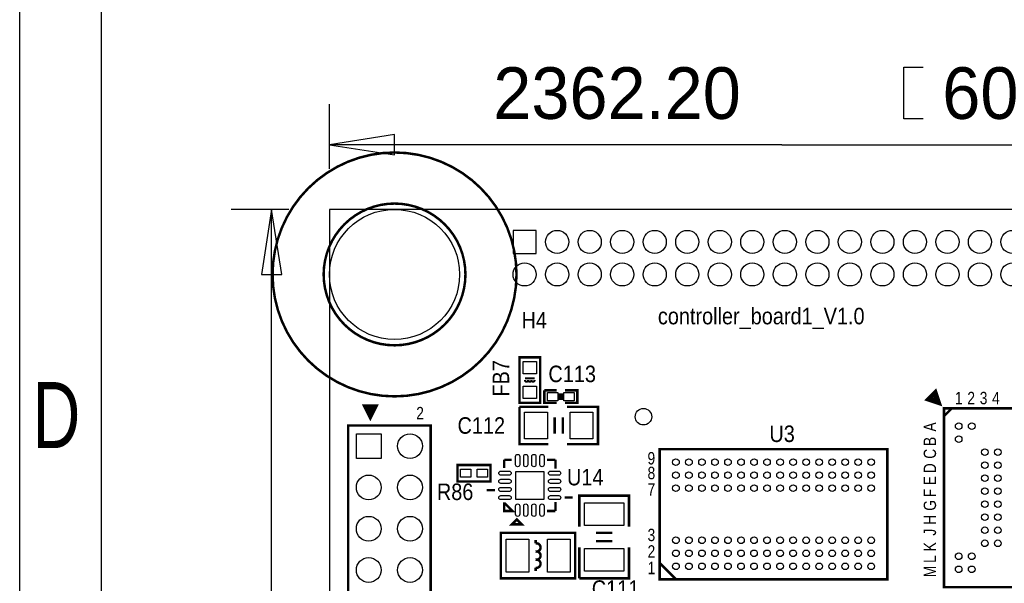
# Model space of a CAD drawing. Extents: x -19 to 391, y -43 to 244.
# Tile 5 of 31: x -19 to 41, y 67 to 102. Entities that reach past the tile are written whole.
import ezdxf
from ezdxf.enums import TextEntityAlignment as Align

# ---------------------------------------------------------------- set-up
doc = ezdxf.new("R2010")
doc.units = 0
for name, color, linetype in [('BOARD_GEOMETRY_DIMENSION', 2, 'CONTINUOUS'), ('BOARD_GEOMETRY_OUTLINE', 3, 'CONTINUOUS'), ('BOARD_GEOMETRY_SILKSCREEN_TOP', 1, 'CONTINUOUS'), ('PACKAGE_GEOMETRY_SILKSCREEN_TOP', 4, 'CONTINUOUS'), ('PIN_TOP', 5, 'CONTINUOUS'), ('REF_DES_SILKSCREEN_TOP', 6, 'CONTINUOUS')]:
    doc.layers.add(name, color=color, linetype=linetype)

msp = doc.modelspace()

# ---------------------------------------------------------------- linework, layer by layer
at = {"layer": 'BOARD_GEOMETRY_DIMENSION'}
for points in [[(-19.05, -43.18), (-19.05, 243.819934), (390.949942, 243.819934), (390.949942, -43.18)], [(3.999992, 94.60484), (0, 93.98), (3.999992, 93.35516)], [(-2.93116, 86.000082), (-3.556, 90.000074), (-4.18084, 86.000082)]]:
    msp.add_lwpolyline(points, close=True, dxfattribs=at)
for points in [[(-14.05001, 238.819944), (-14.05001, -38.179756)], [(36.4998, 95.5675), (35.3187, 95.5675), (35.3187, 98.7425), (36.4998, 98.7425)], [(0, 92.500196), (0, 96.480122)], [(27.813, 93.98), (0, 93.98)], [(27.813, 93.98), (59.99988, 93.98)], [(-2.500122, 90.000074), (-6.056122, 90.000074)], [(-3.556, 46.355), (-3.556, 90.000074)]]:
    msp.add_lwpolyline(points, dxfattribs=at)
at = {"layer": 'BOARD_GEOMETRY_OUTLINE'}
msp.add_lwpolyline([(0, 0), (59.99988, 0), (59.99988, 90.000074), (0, 90.000074)], close=True, dxfattribs=at)
at = {"layer": 'BOARD_GEOMETRY_SILKSCREEN_TOP'}
msp.add_lwpolyline([(-19.05, -43.18), (-19.05, 243.819934), (390.949942, 243.819934), (390.949942, -43.18)], close=True, dxfattribs=at)
msp.add_lwpolyline([(-14.05001, 238.819944), (-14.05001, -38.179756)], dxfattribs=at)
at = {"layer": 'PACKAGE_GEOMETRY_SILKSCREEN_TOP', "const_width": 0.1524}
for points in [[(11.500104, 86.000082, 1), (-3.50012, 86.000082, 1)], [(8.359648, 86.000082, 1), (-0.359664, 86.000082, 1)]]:
    msp.add_lwpolyline(points, format="xyb", close=True, dxfattribs=at)
at = {"layer": 'PACKAGE_GEOMETRY_SILKSCREEN_TOP'}
for points, const_width in [([(12.954, 80.899), (12.954, 78.105), (11.684, 78.105), (11.684, 80.899)], 0.1524), ([(37.564568, 78.005432), (37.281612, 78.854046), (36.715954, 78.288388)], 0.1524), ([(37.356034, 78.213966), (37.214556, 78.6384), (36.9316, 78.355444)], 0.249936), ([(2.510028, 77.14107), (2.910078, 77.940916), (2.109978, 77.940916)], 0.1524), ([(2.510028, 77.435964), (2.709926, 77.836014), (2.309876, 77.836014)], 0.249936), ([(37.790882, 77.763116), (37.790882, 66.762884), (46.791118, 66.762884), (46.791118, 77.763116)], 0.1524), ([(1.143, 76.708), (1.143, 51.308), (6.223, 51.308), (6.223, 76.708)], 0.1524), ([(20.305014, 67.247008), (34.304986, 67.247008), (34.304986, 75.246992), (20.305014, 75.246992)], 0.1524), ([(7.874, 74.283062), (9.906, 74.283062), (9.906, 73.267062), (7.874, 73.267062)], 0.1524), ([(10.743946, 71.449946), (10.743946, 71.914512), (10.788904, 71.914512), (11.25347, 71.449946)], 0.1524), ([(11.5189, 70.924928), (11.218926, 70.624954), (11.818874, 70.624954)], 0.1524), ([(10.541, 70.104), (15.113, 70.104), (15.113, 67.31), (10.541, 67.31)], 0.1524)]:
    msp.add_lwpolyline(points, close=True, dxfattribs=dict(at, const_width=const_width))
for points, const_width in [([(12.618974, 79.602076), (12.019026, 79.602076)], 0.127), ([(13.97, 78.105), (13.208, 78.105), (13.208, 78.867)], 0.1524), ([(13.208, 78.867), (13.97, 78.867)], 0.1524), ([(14.1478, 78.6892), (14.1478, 78.2828)], 0.1524), ([(14.3002, 78.6892), (14.3002, 78.2828)], 0.1524), ([(14.478, 78.867), (15.24, 78.867), (15.24, 78.105), (14.478, 78.105)], 0.1524), ([(13.462, 75.565), (11.684, 75.565), (11.684, 77.851)], 0.1524), ([(11.684, 77.851), (13.462, 77.851)], 0.1524), ([(14.605, 77.851), (16.51, 77.851), (16.51, 75.565), (14.605, 75.565)], 0.1524), ([(37.7825, 77.2795), (38.2905, 77.7875)], 0.1524), ([(13.843, 77.216), (13.843, 76.2)], 0.1524), ([(14.351, 77.216), (14.351, 76.2)], 0.1524), ([(10.743946, 74.600054), (10.743946, 74.098404)], 0.1524), ([(10.743946, 74.600054), (11.208512, 74.600054)], 0.1524), ([(13.894054, 74.600054), (13.365226, 74.600054)], 0.1524), ([(13.894054, 74.600054), (13.894054, 74.053446)], 0.1524), ([(10.16889, 72.725026), (9.669018, 72.725026)], 0.1524), ([(13.894054, 71.449946), (13.894054, 72.004174)], 0.1524), ([(14.454124, 72.274938), (14.953996, 72.274938)], 0.1524), ([(15.367, 70.485), (15.367, 72.39), (18.415, 72.39), (18.415, 70.485)], 0.1524), ([(13.894054, 71.449946), (13.38326, 71.449946)], 0.1524), ([(16.383, 70.104), (17.399, 70.104)], 0.1524), ([(16.383, 69.596), (17.399, 69.596)], 0.1524), ([(18.415, 69.215), (18.415, 67.31), (15.367, 67.31)], 0.1524), ([(15.367, 67.31), (15.367, 69.215)], 0.1524), ([(21.305012, 67.247008), (20.305014, 68.247006)], 0.1524)]:
    msp.add_lwpolyline(points, dxfattribs=dict(at, const_width=const_width))
for points, const_width in [([(12.218924, 79.502, -1), (12.019026, 79.502)], 0.127), ([(12.419076, 79.502, -1), (12.218924, 79.502)], 0.127), ([(12.419076, 79.502, 1), (12.618974, 79.502)], 0.127), ([(12.6746, 68.956936, 1.218922), (12.6746, 69.457062), (12.6746, 69.65696)], 0.1524), ([(12.6746, 68.956936, -1.219387), (12.6746, 68.457064)], 0.1524), ([(12.6746, 68.457064, -1.218922), (12.6746, 67.956938), (12.6746, 67.75704)], 0.1524)]:
    msp.add_lwpolyline(points, format="xyb", dxfattribs=dict(at, const_width=const_width))
at = {"layer": 'PIN_TOP'}
for points in [[(11.288776, 88.711278), (11.288776, 87.288878), (12.711176, 87.288878), (12.711176, 88.711278)], [(11.9126, 80.645), (12.7254, 80.645), (12.7254, 79.883), (11.9126, 79.883)], [(11.9126, 79.121), (12.7254, 79.121), (12.7254, 78.359), (11.9126, 78.359)], [(13.3985, 78.232), (13.3985, 78.74), (14.0335, 78.74), (14.0335, 78.232)], [(14.4145, 78.232), (14.4145, 78.74), (15.0495, 78.74), (15.0495, 78.232)], [(12.0015, 75.8825), (12.0015, 77.5335), (13.3985, 77.5335), (13.3985, 75.8825)], [(14.7955, 75.8825), (14.7955, 77.5335), (16.1925, 77.5335), (16.1925, 75.8825)], [(1.651, 76.2), (3.175, 76.2), (3.175, 74.676), (1.651, 74.676)], [(8.0645, 73.521062), (8.0645, 74.029062), (8.6995, 74.029062), (8.6995, 73.521062)], [(9.0805, 73.521062), (9.0805, 74.029062), (9.7155, 74.029062), (9.7155, 73.521062)], [(11.4554, 72.1614), (11.4554, 73.8886), (13.1826, 73.8886), (13.1826, 72.1614)], [(18.0975, 70.5485), (15.6845, 70.5485), (15.6845, 71.9455), (18.0975, 71.9455)], [(10.8585, 67.691), (10.8585, 69.723), (12.2555, 69.723), (12.2555, 67.691)], [(13.3985, 67.691), (13.3985, 69.723), (14.7955, 69.723), (14.7955, 67.691)], [(18.0975, 67.7545), (15.6845, 67.7545), (15.6845, 69.1515), (18.0975, 69.1515)]]:
    msp.add_lwpolyline(points, close=True, dxfattribs=at)
for points in [[(11.695938, 74.804016), (11.695938, 74.296016, -1), (11.441938, 74.296016), (11.441938, 74.804016, -1)], [(12.196064, 74.804016), (12.196064, 74.296016, -1), (11.942064, 74.296016), (11.942064, 74.804016, -1)], [(12.695936, 74.804016), (12.695936, 74.296016, -1), (12.441936, 74.296016), (12.441936, 74.804016, -1)], [(13.196062, 74.804016), (13.196062, 74.296016, -1), (12.942062, 74.296016), (12.942062, 74.804016, -1)], [(11.047984, 73.648062), (10.539984, 73.648062, -1), (10.539984, 73.902062), (11.047984, 73.902062, -1)], [(14.098016, 73.648062), (13.590016, 73.648062, -1), (13.590016, 73.902062), (14.098016, 73.902062, -1)], [(11.047984, 73.147936), (10.539984, 73.147936, -1), (10.539984, 73.401936), (11.047984, 73.401936, -1)], [(14.098016, 73.147936), (13.590016, 73.147936, -1), (13.590016, 73.401936), (14.098016, 73.401936, -1)], [(11.047984, 72.648064), (10.539984, 72.648064, -1), (10.539984, 72.902064), (11.047984, 72.902064, -1)], [(14.098016, 72.648064), (13.590016, 72.648064, -1), (13.590016, 72.902064), (14.098016, 72.902064, -1)], [(11.047984, 72.147938), (10.539984, 72.147938, -1), (10.539984, 72.401938), (11.047984, 72.401938, -1)], [(14.098016, 72.147938), (13.590016, 72.147938, -1), (13.590016, 72.401938), (14.098016, 72.401938, -1)], [(11.695938, 71.753984), (11.695938, 71.245984, -1), (11.441938, 71.245984), (11.441938, 71.753984, -1)], [(12.196064, 71.753984), (12.196064, 71.245984, -1), (11.942064, 71.245984), (11.942064, 71.753984, -1)], [(12.695936, 71.753984), (12.695936, 71.245984, -1), (12.441936, 71.245984), (12.441936, 71.753984, -1)], [(13.196062, 71.753984), (13.196062, 71.245984, -1), (12.942062, 71.245984), (12.942062, 71.753984, -1)]]:
    msp.add_lwpolyline(points, format="xyb", close=True, dxfattribs=at)
for centre, radius in [((3.999992, 86.000082), 4.0005), ((13.999972, 88.000078), 0.7112), ((15.999968, 88.000078), 0.7112), ((17.999964, 88.000078), 0.7112), ((19.99996, 88.000078), 0.7112), ((21.999956, 88.000078), 0.7112), ((23.999952, 88.000078), 0.7112), ((25.999948, 88.000078), 0.7112), ((27.999944, 88.000078), 0.7112), ((29.99994, 88.000078), 0.7112), ((31.999936, 88.000078), 0.7112), ((33.999932, 88.000078), 0.7112), ((35.999928, 88.000078), 0.7112), ((37.999924, 88.000078), 0.7112), ((39.99992, 88.000078), 0.7112), ((41.999916, 88.000078), 0.7112), ((11.999976, 86.000082), 0.7112), ((13.999972, 86.000082), 0.7112), ((15.999968, 86.000082), 0.7112), ((17.999964, 86.000082), 0.7112), ((19.99996, 86.000082), 0.7112), ((21.999956, 86.000082), 0.7112), ((23.999952, 86.000082), 0.7112), ((25.999948, 86.000082), 0.7112), ((27.999944, 86.000082), 0.7112), ((29.99994, 86.000082), 0.7112), ((31.999936, 86.000082), 0.7112), ((33.999932, 86.000082), 0.7112), ((35.999928, 86.000082), 0.7112), ((37.999924, 86.000082), 0.7112), ((39.99992, 86.000082), 0.7112), ((41.999916, 86.000082), 0.7112), ((19.305016, 77.246988), 0.508), ((38.691058, 76.663042), 0.2032), ((39.490904, 76.663042), 0.2032), ((4.953, 75.438), 0.762), ((38.691058, 75.862942), 0.2032), ((40.291004, 75.063096), 0.2032), ((41.091104, 75.063096), 0.2032), ((21.305012, 74.446892), 0.2032), ((22.105112, 74.446892), 0.2032), ((22.904958, 74.446892), 0.2032), ((23.705058, 74.446892), 0.2032), ((24.504904, 74.446892), 0.2032), ((25.305004, 74.446892), 0.2032), ((26.105104, 74.446892), 0.2032), ((26.90495, 74.446892), 0.2032), ((27.70505, 74.446892), 0.2032), ((28.504896, 74.446892), 0.2032), ((29.304996, 74.446892), 0.2032), ((30.105096, 74.446892), 0.2032), ((30.904942, 74.446892), 0.2032), ((31.705042, 74.446892), 0.2032), ((32.504888, 74.446892), 0.2032), ((33.304988, 74.446892), 0.2032), ((40.291004, 74.262996), 0.2032), ((41.091104, 74.262996), 0.2032), ((2.413, 72.898), 0.762), ((4.953, 72.898), 0.762), ((21.305012, 73.647046), 0.2032), ((22.105112, 73.647046), 0.2032), ((22.904958, 73.647046), 0.2032), ((23.705058, 73.647046), 0.2032), ((24.504904, 73.647046), 0.2032), ((25.305004, 73.647046), 0.2032), ((26.105104, 73.647046), 0.2032), ((26.90495, 73.647046), 0.2032), ((27.70505, 73.647046), 0.2032), ((28.504896, 73.647046), 0.2032), ((29.304996, 73.647046), 0.2032), ((30.105096, 73.647046), 0.2032), ((30.904942, 73.647046), 0.2032), ((31.705042, 73.647046), 0.2032), ((32.504888, 73.647046), 0.2032), ((33.304988, 73.647046), 0.2032), ((40.291004, 73.462896), 0.2032), ((41.091104, 73.462896), 0.2032), ((21.305012, 72.846946), 0.2032), ((22.105112, 72.846946), 0.2032), ((22.904958, 72.846946), 0.2032), ((23.705058, 72.846946), 0.2032), ((24.504904, 72.846946), 0.2032), ((25.305004, 72.846946), 0.2032), ((26.105104, 72.846946), 0.2032), ((26.90495, 72.846946), 0.2032), ((27.70505, 72.846946), 0.2032), ((28.504896, 72.846946), 0.2032), ((29.304996, 72.846946), 0.2032), ((30.105096, 72.846946), 0.2032), ((30.904942, 72.846946), 0.2032), ((31.705042, 72.846946), 0.2032), ((32.504888, 72.846946), 0.2032), ((33.304988, 72.846946), 0.2032), ((40.291004, 72.66305), 0.2032), ((41.091104, 72.66305), 0.2032), ((40.291004, 71.86295), 0.2032), ((41.091104, 71.86295), 0.2032), ((2.413, 70.358), 0.762), ((4.953, 70.358), 0.762), ((40.291004, 71.063104), 0.2032), ((41.091104, 71.063104), 0.2032), ((40.291004, 70.263004), 0.2032), ((41.091104, 70.263004), 0.2032), ((21.305012, 69.647054), 0.2032), ((22.105112, 69.647054), 0.2032), ((22.904958, 69.647054), 0.2032), ((23.705058, 69.647054), 0.2032), ((24.504904, 69.647054), 0.2032), ((25.305004, 69.647054), 0.2032), ((26.105104, 69.647054), 0.2032), ((26.90495, 69.647054), 0.2032), ((27.70505, 69.647054), 0.2032), ((28.504896, 69.647054), 0.2032), ((29.304996, 69.647054), 0.2032), ((30.105096, 69.647054), 0.2032), ((30.904942, 69.647054), 0.2032), ((31.705042, 69.647054), 0.2032), ((32.504888, 69.647054), 0.2032), ((33.304988, 69.647054), 0.2032), ((40.291004, 69.462904), 0.2032), ((41.091104, 69.462904), 0.2032), ((21.305012, 68.846954), 0.2032), ((22.105112, 68.846954), 0.2032), ((22.904958, 68.846954), 0.2032), ((23.705058, 68.846954), 0.2032), ((24.504904, 68.846954), 0.2032), ((25.305004, 68.846954), 0.2032), ((26.105104, 68.846954), 0.2032), ((26.90495, 68.846954), 0.2032), ((27.70505, 68.846954), 0.2032), ((28.504896, 68.846954), 0.2032), ((29.304996, 68.846954), 0.2032), ((30.105096, 68.846954), 0.2032), ((30.904942, 68.846954), 0.2032), ((31.705042, 68.846954), 0.2032), ((32.504888, 68.846954), 0.2032), ((33.304988, 68.846954), 0.2032), ((2.413, 67.818), 0.762), ((4.953, 67.818), 0.762), ((38.691058, 68.663058), 0.2032), ((39.490904, 68.663058), 0.2032), ((21.305012, 68.047108), 0.2032), ((22.105112, 68.047108), 0.2032), ((22.904958, 68.047108), 0.2032), ((23.705058, 68.047108), 0.2032), ((24.504904, 68.047108), 0.2032), ((25.305004, 68.047108), 0.2032), ((26.105104, 68.047108), 0.2032), ((26.90495, 68.047108), 0.2032), ((27.70505, 68.047108), 0.2032), ((28.504896, 68.047108), 0.2032), ((29.304996, 68.047108), 0.2032), ((30.105096, 68.047108), 0.2032), ((30.904942, 68.047108), 0.2032), ((31.705042, 68.047108), 0.2032), ((32.504888, 68.047108), 0.2032), ((33.304988, 68.047108), 0.2032), ((38.691058, 67.862958), 0.2032), ((39.490904, 67.862958), 0.2032)]:
    msp.add_circle(centre, radius, dxfattribs=at)

# ---------------------------------------------------------------- texts
at = {"layer": 'BOARD_GEOMETRY_DIMENSION'}
for s, height, width, p in [('2362.20', 3.175, 0.992, (10.0711, 95.5675)), ('60', 3.175, 0.992, (37.6809, 95.5675)), ('D', 4.064, 0.75, (-18.26387, 75.320144))]:
    msp.add_text(s, height=height, dxfattribs=dict(at, width=width)).set_placement(p)
at = {"layer": 'BOARD_GEOMETRY_SILKSCREEN_TOP'}
for s, height, width, p in [('controller_board1_V1.0', 1.016, 0.9, (20.193, 82.931)), ('D', 4.064, 0.75, (-18.26387, 75.320144))]:
    msp.add_text(s, height=height, dxfattribs=dict(at, width=width)).set_placement(p)
at = {"layer": 'PACKAGE_GEOMETRY_SILKSCREEN_TOP', "width": 0.833333}
for s, p in [('1', (38.6969, 78.0161)), ('2', (39.4589, 78.0161)), ('3', (40.2209, 78.0161)), ('4', (40.9829, 78.0161))]:
    msp.add_text(s, height=0.762, dxfattribs=at).set_placement(p, align=Align.CENTER)
for s, p in [('2', (5.334, 77.089)), ('9', (19.554952, 74.313796)), ('8', (19.558, 73.406)), ('7', (19.558, 72.39)), ('3', (19.558, 69.596)), ('2', (19.558, 68.58)), ('1', (19.558, 67.564))]:
    msp.add_text(s, height=0.762, dxfattribs=at).set_placement(p)
for s, p in [('A', (37.2999, 76.6191)), ('B', (37.2999, 75.7301)), ('C', (37.2999, 74.9681)), ('D', (37.2999, 74.0791)), ('E', (37.2999, 73.3171)), ('F', (37.2999, 72.5551)), ('G', (37.2999, 71.7931)), ('H', (37.2999, 70.9041)), ('J', (37.2999, 70.1421)), ('K', (37.2999, 69.2531)), ('L', (37.2999, 68.4911)), ('M', (37.2999, 67.7291))]:
    msp.add_text(s, height=0.762, rotation=90, dxfattribs=at).set_placement(p, align=Align.CENTER)
at = {"layer": 'REF_DES_SILKSCREEN_TOP', "width": 0.9}
for s, p in [('H4', (11.811, 82.677)), ('C113', (13.462, 79.375)), ('C112', (7.874, 76.2)), ('U3', (27.051, 75.692)), ('U14', (14.605, 73.025)), ('R86', (6.604, 72.124062)), ('C111', (16.129, 66.167))]:
    msp.add_text(s, height=1.016, dxfattribs=at).set_placement(p)
msp.add_text('FB7', height=1.016, rotation=90, dxfattribs=at).set_placement((11.049, 78.486))

doc.saveas('drawing.dxf')
